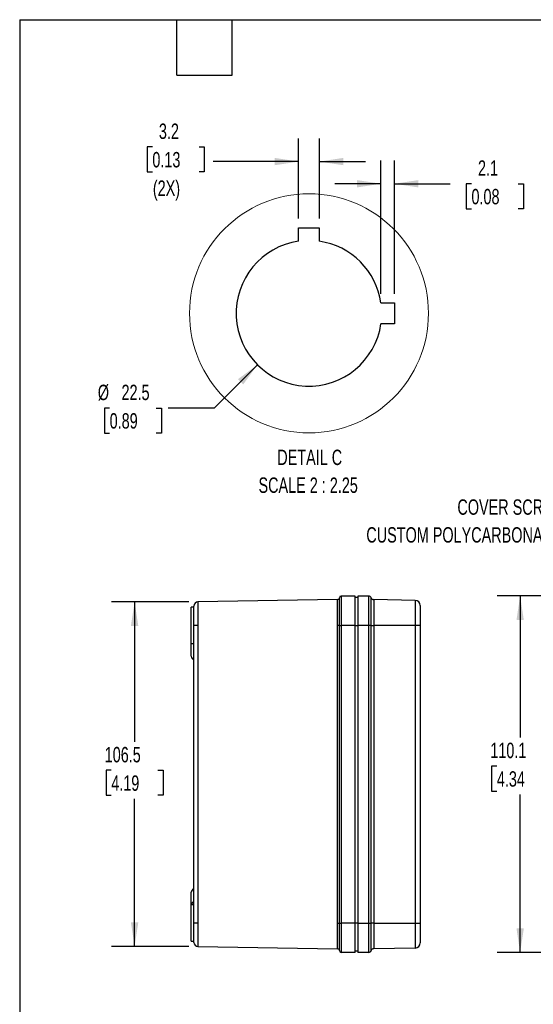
# Model space of a CAD drawing. Header units: millimetres. Extents: x 6 to 273, y 6 to 210.
# Tile 2 of 10: x 6 to 77, y 74 to 210. Entities that reach past the tile are written whole.
import ezdxf

# ---------------------------------------------------------------- set-up
doc = ezdxf.new("R2010")
doc.units = ezdxf.units.MM
doc.layers.add('DIMENSIONS', color=140, linetype='Continuous')
doc.layers.add('TEXT', color=140, linetype='Continuous')
doc.styles.add('SLDTEXTSTYLE0', font='TXT', dxfattribs={"width": 0.7})
doc.dimstyles.new('SLDDIMSTYLE0', dxfattribs={"dimtxt": 2.158008, "dimasz": 3.302, "dimexe": 0, "dimexo": 0.0625, "dimgap": 0.539502, "dimtad": 0, "dimtih": 1, "dimtoh": 1, "dimdec": 1, "dimlfac": 2.25, "dimrnd": 1e-09, "dimzin": 12, "dimdsep": 46, "dimtxsty": 'SLDTEXTSTYLE0', "dimsah": 1, "dimcen": 0.09, "dimadec": 0, "dimazin": 3, "dimtfac": 1, "dimtdec": 1, "dimtofl": 0, "dimtmove": 0, "dimatfit": 3, "dimfxl": 0, "dimfrac": 2, "dimtolj": 1, "dimtzin": 12, "dimarcsym": 0})
doc.dimstyles.new('SLDDIMSTYLE5', dxfattribs={"dimtxt": 2.158008, "dimasz": 3.302, "dimexe": 0, "dimexo": 0.0625, "dimgap": 0.539502, "dimtad": 0, "dimtih": 1, "dimtoh": 1, "dimdec": 1, "dimlfac": 1.125, "dimrnd": 1e-09, "dimzin": 12, "dimdsep": 46, "dimtxsty": 'SLDTEXTSTYLE0', "dimsah": 1, "dimcen": 0, "dimadec": 0, "dimazin": 3, "dimtfac": 1, "dimtdec": 1, "dimtofl": 0, "dimtmove": 0, "dimatfit": 3, "dimfxl": 0, "dimfrac": 2, "dimtolj": 1, "dimtzin": 12, "dimarcsym": 0})
doc.dimstyles.new('SLDDIMSTYLE6', dxfattribs={"dimtxt": 2.158008, "dimasz": 3.302, "dimexe": 0, "dimexo": 0.0625, "dimgap": 0.539502, "dimtad": 0, "dimtih": 1, "dimtoh": 1, "dimdec": 1, "dimlfac": 1.125, "dimrnd": 1e-09, "dimzin": 12, "dimdsep": 46, "dimtxsty": 'SLDTEXTSTYLE0', "dimsah": 1, "dimcen": 0.09, "dimadec": 0, "dimazin": 3, "dimtfac": 1, "dimtdec": 1, "dimtmove": 0, "dimatfit": 0, "dimfxl": 0, "dimfrac": 2, "dimtolj": 1, "dimtzin": 12, "dimarcsym": 0})

# ---------------------------------------------------------------- blocks, each defined once
blk = doc.blocks.new('_D_3')
at = {"layer": 'DIMENSIONS'}
for p, q in [((95.77, 130.4), (71.98, 130.4)), ((75.15, 130.4), (75.15, 110.95)), ((71.95, 107.03), (71.22, 107.03)), ((71.22, 107.03), (71.22, 103.6)), ((78.36, 107.03), (79.08, 107.03)), ((79.08, 107.03), (79.08, 103.6)), ((71.22, 103.6), (71.95, 103.6)), ((75.15, 81.45), (75.15, 103.12)), ((79.08, 103.6), (78.36, 103.6)), ((95.77, 81.45), (71.98, 81.45))]:
    blk.add_line(p, q, dxfattribs=at)
for points in [[(75.15, 130.4), (74.65, 127.1), (75.66, 127.1)], [(75.15, 81.45), (75.66, 84.75), (74.65, 84.75)]]:
    blk.add_solid(points, dxfattribs=at)
at = {"layer": 'DIMENSIONS', "char_height": 2.117, "attachment_point": 1, "style": 'SLDTEXTSTYLE0'}
for s, insert in [('110.1', (71.05, 110.25)), ('4.34', (71.95, 106.33))]:
    blk.add_mtext(s, dxfattribs=dict(at, insert=insert))
blk = doc.blocks.new('SW_NOTE_0_8')
at = {"layer": 'DIMENSIONS', "color": 0, "attachment_point": 3, "style": 'SLDTEXTSTYLE0'}
for s, insert, char_height in [('COVER SCREW', (-1.2, 4.42), 2.1167), ('CUSTOM POLYCARBONATE', (-1.94, 0.6), 2.1167), ('(4X)', (-0.67, -3.23), 2.117)]:
    blk.add_mtext(s, dxfattribs=dict(at, insert=insert, char_height=char_height))
blk = doc.blocks.new('_D_4')
at = {"layer": 'DIMENSIONS'}
for p, q in [((29.59, 129.58), (18.97, 129.58)), ((22.15, 129.58), (22.15, 110.37)), ((18.94, 106.46), (18.22, 106.46)), ((18.22, 106.46), (18.22, 103.03)), ((25.35, 106.46), (26.08, 106.46)), ((26.08, 106.46), (26.08, 103.03)), ((18.22, 103.03), (18.94, 103.03)), ((26.08, 103.03), (25.35, 103.03)), ((22.15, 82.27), (22.15, 102.55)), ((29.59, 82.27), (18.97, 82.27))]:
    blk.add_line(p, q, dxfattribs=at)
for points in [[(22.15, 129.58), (21.64, 126.28), (22.66, 126.28)], [(22.15, 82.27), (22.66, 85.57), (21.64, 85.57)]]:
    blk.add_solid(points, dxfattribs=at)
at = {"layer": 'DIMENSIONS', "char_height": 2.117, "attachment_point": 1, "style": 'SLDTEXTSTYLE0'}
for s, insert in [('106.5', (18.04, 109.67)), ('4.19', (18.94, 105.76))]:
    blk.add_mtext(s, dxfattribs=dict(at, insert=insert))
blk = doc.blocks.new('_D_22')
at = {"layer": 'DIMENSIONS'}
for p, q in [((39.05, 162.15), (33.11, 156.21)), ((18.72, 156.21), (17.99, 156.21)), ((17.99, 156.21), (17.99, 152.78)), ((25.13, 156.21), (25.86, 156.21)), ((25.86, 156.21), (25.86, 152.78)), ((33.11, 156.21), (26.76, 156.21)), ((17.99, 152.78), (18.72, 152.78)), ((25.86, 152.78), (25.13, 152.78))]:
    blk.add_line(p, q, dxfattribs=at)
blk.add_solid([(39.05, 162.15), (36.36, 160.18), (37.08, 159.46)], dxfattribs=at)
at = {"layer": 'DIMENSIONS', "char_height": 2.117, "attachment_point": 1, "style": 'SLDTEXTSTYLE0'}
for s, insert in [('%%c', (17.09, 159.42)), ('22.5', (20.35, 159.42)), ('0.89', (18.72, 155.51))]:
    blk.add_mtext(s, dxfattribs=dict(at, insert=insert))
blk = doc.blocks.new('_D_23')
at = {"layer": 'DIMENSIONS'}
for p, q in [((24.59, 192.08), (23.87, 192.08)), ((23.87, 192.08), (23.87, 188.65)), ((31.01, 192.08), (31.73, 192.08)), ((31.73, 192.08), (31.73, 188.65)), ((44.7, 182.23), (44.7, 193.24)), ((47.55, 182.23), (47.55, 193.24)), ((44.7, 190.06), (32.94, 190.06)), ((47.55, 190.06), (53.9, 190.06)), ((23.87, 188.65), (24.59, 188.65)), ((31.73, 188.65), (31.01, 188.65))]:
    blk.add_line(p, q, dxfattribs=at)
for points in [[(44.7, 190.06), (41.4, 190.57), (41.4, 189.56)], [(47.55, 190.06), (50.85, 189.56), (50.85, 190.57)]]:
    blk.add_solid(points, dxfattribs=at)
at = {"layer": 'DIMENSIONS', "char_height": 2.117, "attachment_point": 1, "style": 'SLDTEXTSTYLE0'}
for s, insert in [('3.2', (25.49, 195.29)), ('0.13', (24.59, 191.38)), ('(2X)', (24.66, 187.47))]:
    blk.add_mtext(s, dxfattribs=dict(at, insert=insert))
blk = doc.blocks.new('_D_24')
at = {"layer": 'DIMENSIONS'}
for p, q in [((56.02, 171.92), (56.02, 190.19)), ((57.86, 171.92), (57.86, 190.19)), ((56.02, 187.02), (49.67, 187.02)), ((57.86, 187.02), (65.54, 187.02)), ((68.46, 187.02), (67.74, 187.02)), ((67.74, 187.02), (67.74, 183.59)), ((74.88, 187.02), (75.6, 187.02)), ((75.6, 187.02), (75.6, 183.59)), ((67.74, 183.59), (68.46, 183.59)), ((75.6, 183.59), (74.88, 183.59))]:
    blk.add_line(p, q, dxfattribs=at)
for points in [[(56.02, 187.02), (52.72, 187.52), (52.72, 186.51)], [(57.86, 187.02), (61.17, 186.51), (61.17, 187.52)]]:
    blk.add_solid(points, dxfattribs=at)
at = {"layer": 'DIMENSIONS', "char_height": 2.117, "attachment_point": 1, "style": 'SLDTEXTSTYLE0'}
for s, insert in [('2.1', (69.36, 190.23)), ('0.08', (68.46, 186.31))]:
    blk.add_mtext(s, dxfattribs=dict(at, insert=insert))
blk = doc.blocks.new('SW_NOTE_0_9')
at = {"layer": 'DIMENSIONS', "color": 0, "attachment_point": 2, "style": 'SLDTEXTSTYLE0'}
for s, insert, char_height in [('DETAIL C', (6.45, 2.73), 2.117), ('SCALE 2 : 2.25', (6.24, -1.09), 2.1167)]:
    blk.add_mtext(s, dxfattribs=dict(at, insert=insert, char_height=char_height))

msp = doc.modelspace()

# ---------------------------------------------------------------- linework, layer by layer
at = {"color": 7, "linetype": 'Continuous', "lineweight": 25}
for p, q in [((44.701, 180.963), (47.546, 180.963)), ((44.701, 179.121), (44.701, 180.963)), ((47.546, 180.963), (47.546, 179.121)), ((56.022, 170.645), (57.864, 170.645)), ((57.864, 170.645), (57.864, 167.8)), ((57.864, 167.8), (56.022, 167.8)), ((50.06, 129.898), (30.864, 129.58)), ((50.304, 126.368), (50.304, 130.149)), ((50.552, 130.398), (50.552, 126.368)), ((52.491, 130.398), (50.552, 130.398)), ((52.491, 126.368), (52.491, 130.398)), ((52.83, 130.172), (52.491, 130.172)), ((52.491, 126.368), (52.491, 130.172)), ((52.83, 130.398), (52.83, 126.368)), ((54.32, 130.398), (52.83, 130.398)), ((54.32, 130.398), (54.32, 126.368)), ((54.671, 126.368), (54.671, 130.15)), ((55.016, 129.902), (55.016, 126.368)), ((60.711, 129.803), (55.016, 129.902)), ((30.309, 128.851), (29.949, 128.851)), ((29.949, 123.884), (29.949, 128.851)), ((52.491, 129.247), (52.491, 129.247)), ((60.711, 129.803), (60.711, 126.368)), ((52.491, 127.529), (52.491, 127.529)), ((52.491, 127.345), (52.491, 127.345)), ((30.309, 85.479), (30.309, 126.368)), ((30.864, 126.368), (30.309, 126.368)), ((30.864, 126.368), (30.864, 85.479)), ((50.06, 85.479), (50.06, 126.368)), ((50.304, 126.368), (50.06, 126.368)), ((50.304, 126.368), (50.552, 126.368)), ((50.304, 85.479), (50.304, 126.368)), ((50.552, 126.368), (50.552, 85.479)), ((52.491, 126.368), (50.552, 126.368)), ((52.491, 126.368), (52.83, 126.368)), ((52.491, 85.479), (52.491, 126.368)), ((52.491, 85.479), (52.491, 126.368)), ((52.83, 126.368), (52.83, 85.479)), ((54.32, 126.368), (52.83, 126.368)), ((54.32, 126.368), (54.32, 85.479)), ((54.671, 126.368), (54.32, 126.368)), ((54.671, 85.479), (54.671, 126.368)), ((54.671, 126.368), (55.016, 126.368)), ((55.016, 126.368), (55.016, 85.479)), ((60.711, 126.368), (55.016, 126.368)), ((60.711, 126.368), (60.711, 85.479)), ((61.409, 126.368), (60.711, 126.368)), ((61.409, 126.368), (61.409, 85.479)), ((52.491, 124.812), (52.491, 124.812)), ((29.949, 123.884), (30.309, 123.884)), ((29.949, 122.119), (29.949, 123.884)), ((29.949, 87.963), (29.949, 89.728)), ((30.309, 87.963), (29.949, 87.963)), ((29.949, 82.996), (29.949, 87.963)), ((52.491, 87.035), (52.491, 87.035)), ((30.864, 85.479), (30.309, 85.479)), ((50.06, 85.479), (50.304, 85.479)), ((50.304, 85.479), (50.552, 85.479)), ((50.304, 81.697), (50.304, 85.479)), ((52.491, 85.479), (50.552, 85.479)), ((50.552, 85.479), (50.552, 81.449)), ((52.83, 85.479), (52.491, 85.479)), ((52.491, 81.675), (52.491, 85.479)), ((52.491, 81.449), (52.491, 85.479)), ((52.83, 85.479), (52.83, 81.449)), ((52.83, 85.479), (54.32, 85.479)), ((54.32, 85.479), (54.32, 81.449)), ((54.32, 85.479), (54.671, 85.479)), ((54.671, 81.697), (54.671, 85.479)), ((55.016, 85.479), (54.671, 85.479)), ((55.016, 85.479), (55.016, 81.945)), ((55.016, 85.479), (60.711, 85.479)), ((60.711, 85.479), (60.711, 82.044)), ((60.711, 85.479), (61.409, 85.479)), ((52.491, 83.924), (52.491, 83.924)), ((29.949, 82.996), (30.309, 82.996)), ((30.864, 82.266), (50.06, 81.948)), ((52.491, 81.449), (50.552, 81.449)), ((52.491, 81.675), (52.83, 81.675)), ((54.32, 81.449), (52.83, 81.449)), ((60.711, 82.044), (55.016, 81.945))]:
    msp.add_line(p, q, dxfattribs=at)
at = {"color": 7, "linetype": 'Continuous', "lineweight": 18}
msp.add_circle((46.123, 169.223), 16.421, dxfattribs=at)
at = {"color": 7, "linetype": 'Continuous', "lineweight": 25}
for centre, radius, start, end in [((46.123, 169.223), 10, 98.17755, 351.82245), ((46.123, 169.223), 10, 8.17754, 81.82246), ((50.056, 130.147), 0.248, 270.94895, 0), ((50.552, 130.149), 0.248, 90, 180), ((54.32, 130.025), 0.373, 19.5557, 90), ((55.022, 130.275), 0.373, 199.5557, 269), ((30.873, 129.016), 0.564, 90.94895, 180), ((60.698, 129.092), 0.711, 360, 89), ((30.402, 122.119), 0.453, 180, 258.11884), ((30.402, 89.728), 0.453, 101.88116, 180), ((30.402, 87.949), 0.453, 101.88116, 178.26483), ((30.873, 82.831), 0.564, 180, 269.05105), ((60.698, 82.755), 0.711, 271, 360), ((50.056, 81.7), 0.248, 0, 89.05105), ((50.552, 81.697), 0.248, 180, 270), ((54.32, 81.822), 0.373, 270, 340.4443), ((55.022, 81.572), 0.373, 91, 160.4443)]:
    msp.add_arc(centre, radius, start, end, dxfattribs=at)
for points in [[(50.06, 126.368), (50.06, 126.811), (50.06, 127.725), (50.06, 128.932), (50.06, 129.727), (50.06, 129.898), (50.06, 129.898)], [(30.864, 129.58), (30.864, 129.58), (30.864, 129.402), (30.864, 128.697), (30.864, 127.653), (30.864, 126.806), (30.864, 126.368)], [(30.864, 85.479), (30.864, 85.041), (30.864, 84.194), (30.864, 83.15), (30.864, 82.445), (30.864, 82.266), (30.864, 82.266)], [(50.06, 81.948), (50.06, 81.948), (50.06, 82.119), (50.06, 82.915), (50.06, 84.122), (50.06, 85.036), (50.06, 85.479)]]:
    msp.add_open_spline(points, degree=3, dxfattribs=at)
for points, knots in [([(30.309, 126.368), (30.309, 126.542), (30.309, 126.714), (30.309, 126.968), (30.309, 127.052), (30.309, 127.218), (30.309, 127.301), (30.309, 127.541), (30.309, 127.693), (30.309, 127.981), (30.309, 128.118), (30.309, 128.362), (30.309, 128.471), (30.309, 128.617), (30.309, 128.662), (30.309, 128.744), (30.309, 128.78), (30.309, 128.88), (30.309, 128.93), (30.309, 128.999), (30.309, 129.016), (30.309, 129.016)], [0, 0, 0, 0, 0.0011636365, 0.0011636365, 0.0017454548, 0.0017454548, 0.002327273, 0.002327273, 0.0034909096, 0.0034909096, 0.0046545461, 0.0046545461, 0.0058181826, 0.0058181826, 0.0064000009, 0.0064000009, 0.0069818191, 0.0069818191, 0.0081454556, 0.0081454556, 0.0093090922, 0.0093090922, 0.0093090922, 0.0093090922]), ([(61.409, 129.092), (61.409, 129.092), (61.409, 129.086), (61.409, 129.069), (61.409, 129.059), (61.409, 129.053), (61.409, 129.05), (61.409, 129.048), (61.409, 129.03), (61.409, 129), (61.409, 128.954), (61.409, 128.932), (61.409, 128.916), (61.409, 128.909), (61.409, 128.866), (61.409, 128.81), (61.409, 128.743), (61.409, 128.697), (61.409, 128.673), (61.409, 128.545), (61.409, 128.427), (61.409, 128.227), (61.409, 128.123), (61.409, 127.993), (61.409, 127.936), (61.409, 127.897), (61.409, 127.877), (61.409, 127.781), (61.409, 127.662), (61.409, 127.518), (61.409, 127.455), (61.409, 127.413), (61.409, 127.391), (61.409, 127.288), (61.409, 127.163), (61.409, 127.014), (61.409, 126.939), (61.409, 126.907), (61.409, 126.885), (61.409, 126.873), (61.409, 126.699), (61.409, 126.534), (61.409, 126.368)], [0, 0, 0, 0, 0.0625, 0.09375, 0.109375, 0.1171875, 0.1171875, 0.125, 0.125, 0.1875, 0.21875, 0.234375, 0.234375, 0.25, 0.25, 0.3125, 0.34375, 0.34375, 0.375, 0.375, 0.5, 0.5, 0.5625, 0.59375, 0.609375, 0.609375, 0.625, 0.625, 0.6875, 0.71875, 0.734375, 0.734375, 0.75, 0.75, 0.8125, 0.84375, 0.859375, 0.8671875, 0.8671875, 0.875, 0.875, 1, 1, 1, 1]), ([(30.309, 82.831), (30.309, 82.831), (30.309, 82.848), (30.309, 82.898), (30.309, 82.919), (30.309, 82.97), (30.309, 82.999), (30.309, 83.099), (30.309, 83.18), (30.309, 83.372), (30.309, 83.484), (30.309, 83.728), (30.309, 83.861), (30.309, 84.078), (30.309, 84.153), (30.309, 84.306), (30.309, 84.384), (30.309, 84.623), (30.309, 84.789), (30.309, 85.131), (30.309, 85.304), (30.309, 85.479)], [0, 0, 0, 0, 0.0011636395, 0.0011636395, 0.0017454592, 0.0017454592, 0.0023272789, 0.0023272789, 0.0034909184, 0.0034909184, 0.0046545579, 0.0046545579, 0.0058181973, 0.0058181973, 0.0064000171, 0.0064000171, 0.0069818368, 0.0069818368, 0.0081454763, 0.0081454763, 0.0093091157, 0.0093091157, 0.0093091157, 0.0093091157]), ([(61.409, 85.479), (61.409, 85.396), (61.409, 85.272), (61.409, 85.127), (61.409, 85.055), (61.409, 85.025), (61.409, 85.004), (61.409, 84.994), (61.409, 84.897), (61.409, 84.768), (61.409, 84.621), (61.409, 84.559), (61.409, 84.518), (61.409, 84.498), (61.409, 84.391), (61.409, 84.266), (61.409, 84.145), (61.409, 84.066), (61.409, 84.028), (61.409, 83.831), (61.409, 83.686), (61.409, 83.487), (61.409, 83.393), (61.409, 83.293), (61.409, 83.252), (61.409, 83.225), (61.409, 83.212), (61.409, 83.149), (61.409, 83.08), (61.409, 83.009), (61.409, 82.982), (61.409, 82.964), (61.409, 82.955), (61.409, 82.914), (61.409, 82.871), (61.409, 82.832), (61.409, 82.816), (61.409, 82.809), (61.409, 82.805), (61.409, 82.803), (61.409, 82.77), (61.409, 82.755), (61.409, 82.755)], [0, 0, 0, 0, 0.0625, 0.09375, 0.109375, 0.1171875, 0.1171875, 0.125, 0.125, 0.1875, 0.21875, 0.234375, 0.234375, 0.25, 0.25, 0.3125, 0.34375, 0.34375, 0.375, 0.375, 0.5, 0.5, 0.5625, 0.59375, 0.609375, 0.609375, 0.625, 0.625, 0.6875, 0.71875, 0.734375, 0.734375, 0.75, 0.75, 0.8125, 0.84375, 0.859375, 0.8671875, 0.8671875, 0.875, 0.875, 1, 1, 1, 1]), ([(50.239, 81.867), (50.243, 81.864), (50.265, 81.842), (50.277, 81.814), (50.287, 81.791)], [0, 0, 0, 0, 0.16286, 1, 1, 1, 1])]:
    msp.add_open_spline(points, degree=3, knots=knots, dxfattribs=at)
at = {"layer": 'TEXT'}
for p, q in [((6.35, 209.55), (273.05, 209.55)), ((6.35, 209.55), (6.35, 6.35)), ((27.94, 201.93), (27.94, 209.55)), ((35.56, 201.93), (35.56, 209.55)), ((27.94, 201.93), (35.56, 201.93))]:
    msp.add_line(p, q, dxfattribs=at)

# ---------------------------------------------------------------- block references
at = {"layer": 'DIMENSIONS'}
for name, p in [('SW_NOTE_0_9', (39.773, 147.77)), ('SW_NOTE_0_8', (82.698, 139.25))]:
    msp.add_blockref(name, p, dxfattribs=at)

# ---------------------------------------------------------------- dimensions: what is measured, and where the dimension line sits
dim = msp.add_linear_dim(base=(47.546, 190.064), p1=(44.701, 180.963), p2=(47.546, 180.963), text='<>\\P(2X)', dimstyle='SLDDIMSTYLE6', dxfattribs=at)
dim.commit()
dim.dimension.update_dxf_attribs({"geometry": '_D_23', "text_midpoint": (27.801, 190.064), "dimtype": 160})
dim = msp.add_linear_dim(base=(57.864, 187.016), p1=(56.022, 170.645), p2=(57.864, 170.645), dimstyle='SLDDIMSTYLE6', dxfattribs=at)
dim.commit()
dim.dimension.update_dxf_attribs({"geometry": '_D_24', "text_midpoint": (71.67, 187.016), "dimtype": 160})
dim = msp.add_diameter_dim_2p(p1=(53.194, 176.294), p2=(39.052, 162.152), dimstyle='SLDDIMSTYLE5', dxfattribs=at)
dim.commit()
dim.dimension.update_dxf_attribs({"geometry": '_D_22', "text_midpoint": (21.925, 156.21), "dimtype": 163})
for base, p1, p2, picture, middle in [((75.154, 81.449), (97.044, 130.398), (97.044, 81.449), '_D_3', (75.154, 107.034)), ((22.147, 82.266), (30.864, 129.58), (30.864, 82.266), '_D_4', (22.147, 106.461))]:
    dim = msp.add_linear_dim(base=base, p1=p1, p2=p2, angle=90, dimstyle='SLDDIMSTYLE0', dxfattribs=at)
    dim.commit()
    dim.dimension.update_dxf_attribs({"geometry": picture, "text_midpoint": middle, "dimtype": 160})

doc.saveas('drawing.dxf')
